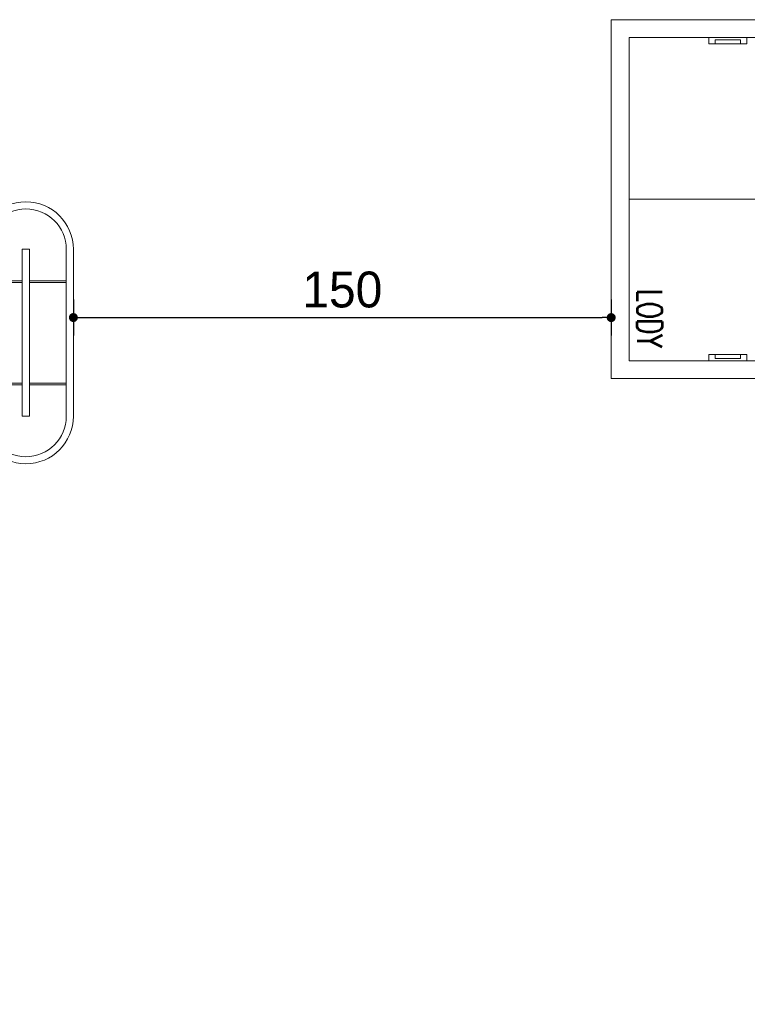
# Model space of a CAD drawing. Header units: millimetres. Extents: x 6161 to 8965, y -9035 to -5431.
# Tile 24 of 256: x 7083 to 7286, y -8152 to -7878. Entities that reach past the tile are written whole.
import ezdxf

# ---------------------------------------------------------------- set-up
doc = ezdxf.new("R2010")
doc.units = ezdxf.units.MM
doc.layers.add('CHLODNICTWO', color=94, linetype='Continuous', lineweight=20)
doc.layers.add('MEBLE PKN', color=150, linetype='Continuous', lineweight=20)
doc.styles.add('JACEK_07', font='SIMPLEX.SHX', dxfattribs={"width": 0.7})
doc.styles.add('PL_D50', font='GOTHIC.TTF', dxfattribs={"height": 10})
doc.dimstyles.new('PLANCO D50', dxfattribs={"dimscale": 0.5, "dimtxt": 10, "dimasz": 5, "dimexe": 10, "dimexo": 15, "dimgap": 5, "dimtad": 1, "dimdec": 0, "dimrnd": 0.5, "dimzin": 12, "dimtxsty": 'PL_D50', "dimblk": 'DOT', "dimcen": 1.25, "dimadec": 0, "dimazin": 0, "dimtfac": 1, "dimtdec": 0, "dimtmove": 1, "dimatfit": 3, "dimldrblk": 'DOT', "dimfxl": 0, "dimarcsym": 0})

# ---------------------------------------------------------------- blocks, each defined once
blk = doc.blocks.new('_Dot')
at = {"color": 0, "linetype": 'ByBlock', "lineweight": -2}
blk.add_line((-0.5, 0), (-1, 0), dxfattribs=at)
at = {"color": 0, "linetype": 'ByBlock', "const_width": 0.5}
blk.add_lwpolyline([(-0.25, 0, 1), (0.25, 0, 1)], format="xyb", close=True, dxfattribs=at)
blk = doc.blocks.new('*D649')
at = {"color": 0, "lineweight": -2, "transparency": 16777216}
for p, q in [((7097.845318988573, -7956.099824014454), (7097.845318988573, -7966.099824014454)), ((7247.617417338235, -7956.099824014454), (7247.617417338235, -7966.099824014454)), ((7100.345318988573, -7961.099824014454), (7245.117417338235, -7961.099824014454))]:
    blk.add_line(p, q, dxfattribs=at)
at = {"layer": 'Defpoints', "color": 0, "transparency": 16777216}
for p in [(7247.617417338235, -7894.11156444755), (7097.845318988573, -7942.08181678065), (7247.617417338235, -7961.099824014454)]:
    blk.add_point(p, dxfattribs=at)
at = {"color": 0, "lineweight": -2, "transparency": 16777216, "xscale": 2.5, "yscale": 2.5, "zscale": 2.5, "rotation": 180}
blk.add_blockref('_Dot', (7097.845318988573, -7961.099824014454), dxfattribs=at)
at = {"color": 0, "lineweight": -2, "transparency": 16777216, "xscale": 2.5, "yscale": 2.5, "zscale": 2.5}
blk.add_blockref('_Dot', (7247.617417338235, -7961.099824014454), dxfattribs=at)
at = {"color": 0, "transparency": 16777216, "insert": (7172.731368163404, -7953.348294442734), "char_height": 10, "attachment_point": 5, "style": 'PL_D50'}
blk.add_mtext('150', dxfattribs=at)
blk = doc.blocks.new('*U362')
blk.add_line((24208.05124535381, 19356.54517202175), (24208.05124535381, 19301.54517202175))
blk.add_lwpolyline([(24158.05124535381, 19361.54517202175), (24258.05124535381, 19361.54517202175), (24258.05124535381, 19296.54517202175), (24158.05124535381, 19296.54517202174), (24158.05124535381, 19361.54517202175)])
for points in [[(24163.05124535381, 19356.54517202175), (24253.05124535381, 19356.54517202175), (24253.05124535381, 19301.54517202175), (24163.05124535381, 19301.54517202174)], [(24163.05124535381, 19334.32161879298), (24164.81093482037, 19334.32161879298), (24164.81093482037, 19323.76872525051), (24163.05124535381, 19323.76872525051)], [(24253.05124535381, 19334.32161879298), (24251.29155588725, 19334.32161879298), (24251.29155588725, 19323.76872525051), (24253.05124535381, 19323.76872525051)], [(24163.63780850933, 19332.56280320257), (24164.81093482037, 19332.56280320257), (24164.81093482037, 19325.52754084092), (24163.63780850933, 19325.52754084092)], [(24252.46468219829, 19332.56280320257), (24251.29155588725, 19332.56280320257), (24251.29155588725, 19325.52754084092), (24252.46468219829, 19325.52754084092)]]:
    blk.add_lwpolyline(points, close=True)
at = {"insert": (24165.11291800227, 19354.71372447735), "char_height": 5, "width": 296.0000000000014, "attachment_point": 1, "style": 'JACEK_07'}
blk.add_mtext('RIO S 100', dxfattribs=at)
at = {"color": 242, "insert": (24203.93232376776, 19310.76962696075), "char_height": 7, "width": 76.16565420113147, "attachment_point": 1, "style": 'JACEK_07'}
blk.add_mtext('\\pi29.21616;LODY', dxfattribs=at)
blk = doc.blocks.new('A$C448C4AC7')
for p, q in [((6.508555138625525, 37.75855513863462), (6.508555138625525, 29.00000000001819)), ((8.491444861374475, 37.75855513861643), (8.491444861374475, 29.00000000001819)), ((18.75855513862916, 37.75855513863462), (18.75855513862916, 29.00000000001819)), ((18.75855513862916, 37.75855513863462), (20.74144486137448, 37.75855513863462)), ((20.74144486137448, 37.75855513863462), (20.74144486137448, 29.00000000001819)), ((31.00855513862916, -8.75855513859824), (31.00855513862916, 37.75855513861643)), ((32.99144486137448, -8.75855513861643), (32.99144486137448, 37.75855513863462)), ((0, 29.00000000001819), (6.508555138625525, 29.00000000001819)), ((0, 28.50000000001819), (6.508555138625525, 28.50000000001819)), ((6.508555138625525, 29.00000000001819), (6.508555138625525, 28.50000000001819)), ((6.508555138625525, 0.5), (6.508555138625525, 28.50000000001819)), ((8.491444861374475, 29.00000000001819), (8.491444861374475, 28.50000000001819)), ((8.491444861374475, 29.00000000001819), (18.75855513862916, 29.00000000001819)), ((8.491444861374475, 0.5), (8.491444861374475, 28.50000000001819)), ((18.75855513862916, 28.50000000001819), (8.491444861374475, 28.50000000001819)), ((18.75855513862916, 29.00000000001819), (18.75855513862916, 28.50000000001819)), ((18.75855513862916, 0.5), (18.75855513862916, 28.50000000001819)), ((31.00855513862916, 29.00000000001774), (20.74144486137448, 29.00000000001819)), ((20.74144486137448, 29.00000000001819), (20.74144486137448, 28.50000000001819)), ((20.74144486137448, 0.5), (20.74144486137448, 28.50000000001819)), ((31.00855513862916, 28.50000000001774), (20.74144486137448, 28.50000000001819)), ((0, 0.5), (6.508555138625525, 0.5)), ((0, 0), (6.508555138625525, 0)), ((6.508555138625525, 0), (6.508555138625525, 0.5)), ((6.508555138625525, -8.75855513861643), (6.508555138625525, 0)), ((8.491444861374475, 0), (8.491444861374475, 0.5)), ((18.75855513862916, 0.5), (8.491444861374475, 0.5)), ((8.491444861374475, -8.75855513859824), (8.491444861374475, 0)), ((8.491444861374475, 0), (18.75855513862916, 0)), ((18.75855513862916, 0), (18.75855513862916, 0.5)), ((18.75855513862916, -8.75855513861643), (18.75855513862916, 0)), ((31.00855513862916, 0.5), (20.74144486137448, 0.5)), ((20.74144486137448, 0), (20.74144486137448, 0.5)), ((20.74144486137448, -8.75855513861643), (20.74144486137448, 0)), ((31.00855513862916, 0), (20.74144486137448, 0)), ((18.75855513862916, -8.75855513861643), (20.74144486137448, -8.75855513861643))]:
    blk.add_line(p, q)
for centre, radius, start, end in [((19.75, 37.75855513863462), 13.24144486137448, 0, 180), ((19.75000000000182, 37.75855513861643), 11.25855513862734, 0, 180), ((19.75, -8.75855513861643), 13.24144486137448, 180, 0), ((19.75000000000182, -8.75855513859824), 11.25855513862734, 180, 0)]:
    blk.add_arc(centre, radius, start, end)

msp = doc.modelspace()

# ---------------------------------------------------------------- block references
at = {"layer": 'CHLODNICTWO', "color": 0, "rotation": 269.9999999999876}
msp.add_blockref('*U362', (-12048.92775467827, 16279.93968091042), dxfattribs=at)
at = {"layer": 'MEBLE PKN'}
msp.add_blockref('A$C448C4AC7', (7064.853874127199, -7979.840371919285), dxfattribs=at)

# ---------------------------------------------------------------- dimensions: what is measured, and where the dimension line sits
dim = msp.add_linear_dim(base=(7247.617417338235, -7961.099824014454), p1=(7097.845318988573, -7942.08181678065), p2=(7247.617417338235, -7894.11156444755), dimstyle='PLANCO D50')
dim.commit()
dim.dimension.update_dxf_attribs({"geometry": '*D649', "text_midpoint": (7172.731368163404, -7953.348294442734)})

doc.saveas('drawing.dxf')
